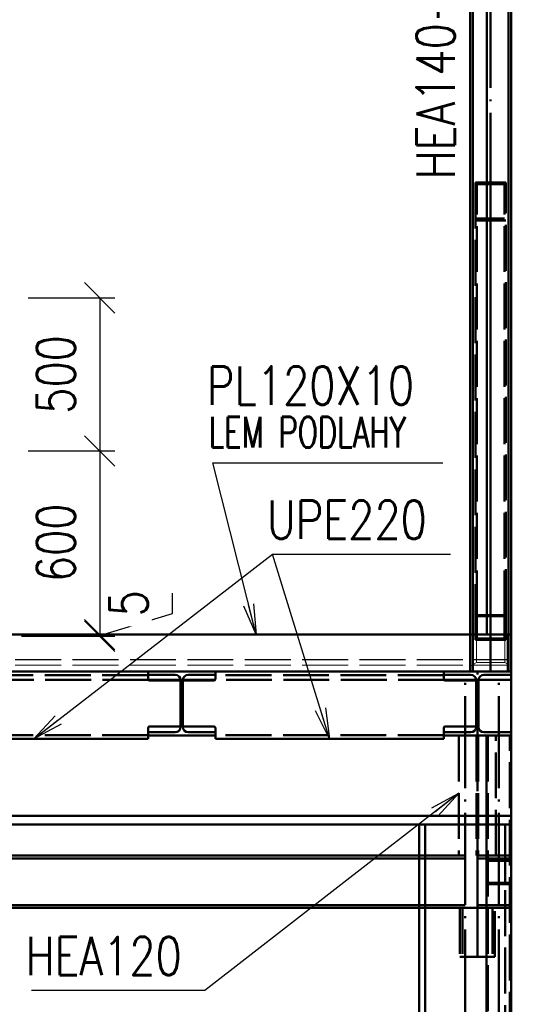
# Paper-space layout 'Layout1' of a CAD drawing. Extents: x -2 to 1033, y -36 to 596.
# Tile 14 of 64: x 242 to 276, y 152 to 217. Entities that reach past the tile are written whole.
import ezdxf

# ---------------------------------------------------------------- set-up
doc = ezdxf.new("R2010")
doc.units = 0
doc.linetypes.add('ACAD_ISO02W100', pattern=[15, 12, -3])
doc.linetypes.add('ACAD_ISO04W100', pattern=[30.5, 24, -3, 0.5, -3])
doc.layers.get('0').update_dxf_attribs({"linetype": 'CONTINUOUS'})
doc.layers.get('DEFPOINTS').update_dxf_attribs({"color": 132, "linetype": 'CONTINUOUS'})
for name, color, linetype, lineweight in [('SS_2.ET-HALA_TaO-MOULDSHOP-HLAVNI_NOSNIK', 32, 'CONTINUOUS', 50), ('SS_2.ET-HALA_TaO-MOULDSHOP-JD', 40, 'CONTINUOUS', 50), ('SS_2.ET-HALA_TaO-MOULDSHOP-NADSTAVBA', 94, 'CONTINUOUS', 50), ('SS_2.ET-HALA_TaO-MOULDSHOP-PODLAH.NOSNIK', 160, 'CONTINUOUS', 50), ('SS_2.ET-HALA_TaO-MOULDSHOP-PODLAHA', 9, 'CONTINUOUS', 5), ('SS_2.ET-HALA_TaO-MOULDSHOP-PODLAHA_LEM', 140, 'CONTINUOUS', 50), ('SS_2.ET-HALA_TaO-MOULDSHOP-SLOUP', 212, 'CONTINUOUS', 50), ('SS_KOTY', 3, 'CONTINUOUS', 25), ('SS_POPIS_PROFILU', 13, 'CONTINUOUS', 25)]:
    doc.layers.add(name, color=color, linetype=linetype, lineweight=lineweight)
doc.styles.add('ROMANS', font='romans.shx', dxfattribs={"width": 0.8})
doc.styles.add('romans.shx', font='romans.shx', dxfattribs={"height": 5})
doc.dimstyles.new('A-1_(2.5)_50AS', dxfattribs={"dimtxt": 2.5, "dimasz": 2, "dimexe": 1, "dimexo": 2, "dimgap": 0, "dimtad": 0, "dimdec": 1, "dimlfac": 50, "dimrnd": 1, "dimtxsty": 'ROMANS', "dimblk1": 'OBLIQUE', "dimblk2": 'OBLIQUE', "dimsah": 1, "dimcen": 2, "dimclrd": 256, "dimclre": 256, "dimclrt": 256, "dimadec": 1, "dimazin": 2, "dimtfac": 0.714286, "dimtdec": 1, "dimtmove": 0, "dimatfit": 3, "dimldrblk": 'OPEN', "dimfxl": 1, "dimtvp": 1.142857, "dimtfill": 1, "dimtolj": 1, "dimlwd": -1, "dimlwe": -1, "dimarcsym": 0})

# ---------------------------------------------------------------- blocks, each defined once
blk = doc.blocks.new('_Oblique')
at = {"color": 0, "linetype": 'ByBlock', "lineweight": -2}
blk.add_line((-0.5, -0.5), (0.5, 0.5), dxfattribs=at)
blk = doc.blocks.new('*D26')
at = {"layer": 'DEFPOINTS', "color": 0, "transparency": 16777216}
for p in [(274.603, 271.839), (274.603, 250.491, 41267.8), (240.603, 176.491, 41300.8)]:
    blk.add_point(p, dxfattribs=at)
at = {"layer": 'SS_KOTY', "transparency": 16777216}
for p, q in [((240.603, 178.491), (240.603, 272.839)), ((274.603, 252.491), (274.603, 272.839)), ((240.603, 271.839), (274.603, 271.839))]:
    blk.add_line(p, q, dxfattribs=at)
at = {"layer": 'SS_KOTY', "transparency": 16777216, "xscale": 2, "yscale": 2, "zscale": 2, "rotation": 180}
blk.add_blockref('_Oblique', (240.603, 271.839), dxfattribs=at)
at = {"layer": 'SS_KOTY', "transparency": 16777216, "xscale": 2, "yscale": 2, "zscale": 2}
blk.add_blockref('_Oblique', (274.603, 271.839), dxfattribs=at)
at = {"layer": 'SS_KOTY', "transparency": 16777216, "insert": (257.603, 274.696), "char_height": 2.5, "attachment_point": 5, "style": 'ROMANS', "bg_fill": 3, "box_fill_scale": 1.1, "bg_fill_color": 256, "bg_fill_true_color": 13158600, "bg_fill_transparency": 0}
blk.add_mtext('\\A1;1700', dxfattribs=at)
blk = doc.blocks.new('_OPEN')
at = {"color": 0, "linetype": 'ByBlock'}
for p, q in [((-1, 0.167), (0, 0)), ((0, 0), (-1, -0.167)), ((0, 0), (-1, 0))]:
    blk.add_line(p, q, dxfattribs=at)
blk = doc.blocks.new('*D38')
at = {"layer": 'DEFPOINTS', "color": 0, "transparency": 16777216}
for p in [(241.048, 198.491, 41272.22), (241.048, 188.491, 41301), (247.721, 188.491)]:
    blk.add_point(p, dxfattribs=at)
at = {"layer": 'SS_KOTY', "transparency": 16777216}
for p, q in [((243.048, 198.491), (248.721, 198.491)), ((247.721, 198.491), (247.721, 188.491)), ((243.048, 188.491), (248.721, 188.491))]:
    blk.add_line(p, q, dxfattribs=at)
at = {"layer": 'SS_KOTY', "transparency": 16777216, "xscale": 2, "yscale": 2, "zscale": 2}
for p, rotation in [((247.721, 198.491), 90), ((247.721, 188.491), 270)]:
    blk.add_blockref('_Oblique', p, dxfattribs=dict(at, rotation=rotation))
at = {"layer": 'SS_KOTY', "transparency": 16777216, "insert": (244.864, 193.491), "char_height": 2.5, "attachment_point": 5, "rotation": 90, "style": 'ROMANS', "bg_fill": 3, "box_fill_scale": 1.1, "bg_fill_color": 256, "bg_fill_true_color": 13158600, "bg_fill_transparency": 0}
blk.add_mtext('\\A1;500', dxfattribs=at)
blk = doc.blocks.new('*D39')
at = {"layer": 'DEFPOINTS', "color": 0, "transparency": 16777216}
for p in [(241.048, 188.491, 41301), (240.603, 176.491, 41300.8), (247.721, 176.491)]:
    blk.add_point(p, dxfattribs=at)
at = {"layer": 'SS_KOTY', "transparency": 16777216}
for p, q in [((243.048, 188.491), (248.721, 188.491)), ((247.721, 188.491), (247.721, 176.491)), ((242.603, 176.491), (248.721, 176.491))]:
    blk.add_line(p, q, dxfattribs=at)
at = {"layer": 'SS_KOTY', "transparency": 16777216, "xscale": 2, "yscale": 2, "zscale": 2}
for p, rotation in [((247.721, 188.491), 90), ((247.721, 176.491), 270)]:
    blk.add_blockref('_Oblique', p, dxfattribs=dict(at, rotation=rotation))
at = {"layer": 'SS_KOTY', "transparency": 16777216, "insert": (244.864, 182.491), "char_height": 2.5, "attachment_point": 5, "rotation": 90, "style": 'ROMANS', "bg_fill": 3, "box_fill_scale": 1.1, "bg_fill_color": 256, "bg_fill_true_color": 13158600, "bg_fill_transparency": 0}
blk.add_mtext('\\A1;600', dxfattribs=at)
blk = doc.blocks.new('*D40')
at = {"layer": 'DEFPOINTS', "color": 0, "transparency": 16777216}
for p in [(240.603, 176.491, 41300.8), (240.603, 176.391, 41274), (247.721, 176.391)]:
    blk.add_point(p, dxfattribs=at)
at = {"layer": 'SS_KOTY', "transparency": 16777216}
for p, q in [((252.471, 177.866), (252.471, 179.199)), ((247.721, 176.441), (252.471, 177.866)), ((242.603, 176.491), (248.721, 176.491)), ((242.603, 176.391), (248.721, 176.391)), ((247.721, 176.491), (247.721, 176.391))]:
    blk.add_line(p, q, dxfattribs=at)
at = {"layer": 'SS_KOTY', "transparency": 16777216, "insert": (249.614, 178.532), "char_height": 2.5, "attachment_point": 5, "rotation": 90, "style": 'ROMANS', "bg_fill": 3, "box_fill_scale": 1.1, "bg_fill_color": 256, "bg_fill_true_color": 13158600, "bg_fill_transparency": 0}
blk.add_mtext('\\A1;5', dxfattribs=at)
at = {"layer": 'SS_KOTY', "transparency": 16777216, "xscale": 2, "yscale": 2, "zscale": 2}
for p, rotation in [((247.721, 176.491), 90), ((247.721, 176.391), 270)]:
    blk.add_blockref('_Oblique', p, dxfattribs=dict(at, rotation=rotation))

psp = doc.layouts.get("Layout1")

# ---------------------------------------------------------------- linework, layer by layer
at = {"layer": 'SS_2.ET-HALA_TaO-MOULDSHOP-HLAVNI_NOSNIK', "color": 7, "linetype": 'ACAD_ISO04W100', "ltscale": 0.25}
psp.add_line((77.0029, 174.0906), (274.6029, 174.0906), dxfattribs=at)
at = {"layer": 'SS_2.ET-HALA_TaO-MOULDSHOP-HLAVNI_NOSNIK', "color": 1, "linetype": 'Continuous', "ltscale": 0.25}
for p, q in [((274.6029, 170.1106), (274.6029, 173.8706)), ((253.0047, 173.5306), (250.9078, 173.5306)), ((255.2581, 173.5306), (253.1612, 173.5306)), ((272.3247, 173.5306), (270.2278, 173.5306)), ((274.6029, 173.5306), (272.4812, 173.5306)), ((202.6029, 164.6506), (273.0029, 164.6506)), ((273.0029, 164.0906), (202.6029, 164.0906))]:
    psp.add_line(p, q, dxfattribs=at)
at = {"layer": 'SS_2.ET-HALA_TaO-MOULDSHOP-HLAVNI_NOSNIK', "color": 3, "linetype": 'ACAD_ISO02W100', "ltscale": 0.25}
for p, q in [((250.9078, 173.5306), (195.7785, 173.5306)), ((253.1612, 173.5306), (253.0047, 173.5306)), ((270.2278, 173.5306), (255.2581, 173.5306)), ((272.4812, 173.5306), (272.3247, 173.5306)), ((273.0029, 164.6506), (274.6029, 164.6506)), ((274.6029, 164.0906), (273.0029, 164.0906))]:
    psp.add_line(p, q, dxfattribs=at)
at = {"layer": 'SS_2.ET-HALA_TaO-MOULDSHOP-JD', "color": 7, "linetype": 'ACAD_ISO04W100', "ltscale": 0.25}
for p, q in [((272.4029, 158.6306), (272.4029, 174.0906)), ((274.6029, 158.6306), (77.0029, 158.6306)), ((272.4029, 155.4306), (272.4029, 158.6306))]:
    psp.add_line(p, q, dxfattribs=at)
at = {"layer": 'SS_2.ET-HALA_TaO-MOULDSHOP-JD', "color": 3, "linetype": 'ACAD_ISO02W100', "ltscale": 0.25}
for p, q in [((271.2029, 169.8905), (271.2029, 162.0506)), ((272.3529, 169.8905), (272.3529, 162.0506)), ((272.4529, 169.8905), (272.4529, 162.0506)), ((273.6029, 162.0506), (273.6029, 169.8905)), ((268.6029, 162.0506), (274.6029, 162.0506)), ((268.6029, 161.8606), (274.6029, 161.8606)), ((268.6029, 158.8206), (274.6029, 158.8206)), ((274.6029, 158.6306), (268.6029, 158.6306)), ((271.2629, 158.6306), (271.2629, 155.4306)), ((271.4229, 158.6306), (271.4229, 155.4306)), ((273.3829, 158.6306), (273.3829, 155.4306)), ((273.5429, 155.4306), (273.5429, 158.6306)), ((271.2629, 155.4306), (273.5429, 155.4306))]:
    psp.add_line(p, q, dxfattribs=at)
at = {"layer": 'SS_2.ET-HALA_TaO-MOULDSHOP-JD', "color": 1, "linetype": 'Continuous', "ltscale": 0.25}
for p, q in [((202.6029, 162.0506), (268.6029, 162.0506)), ((202.6029, 161.8606), (268.6029, 161.8606)), ((202.6029, 158.8206), (268.6029, 158.8206)), ((268.6029, 158.6306), (202.6029, 158.6306))]:
    psp.add_line(p, q, dxfattribs=at)
at = {"layer": 'SS_2.ET-HALA_TaO-MOULDSHOP-NADSTAVBA', "color": 3, "linetype": 'ACAD_ISO02W100', "ltscale": 0.25}
psp.add_line((272.2729, 176.1583), (274.2729, 176.1583), dxfattribs=at)
at = {"layer": 'SS_2.ET-HALA_TaO-MOULDSHOP-PODLAH.NOSNIK', "color": 7, "linetype": 'ACAD_ISO04W100', "ltscale": 0.25}
for p, q in [((253.0829, 174.0906), (233.7629, 174.0906)), ((272.4029, 174.0906), (253.0829, 174.0906))]:
    psp.add_line(p, q, dxfattribs=at)
at = {"layer": 'SS_2.ET-HALA_TaO-MOULDSHOP-PODLAH.NOSNIK', "color": 3, "linetype": 'ACAD_ISO02W100', "ltscale": 0.25}
for p, q in [((250.8829, 173.8506), (235.9629, 173.8506)), ((270.2029, 173.8506), (255.2829, 173.8506)), ((253.1529, 173.1906), (253.0129, 173.1906)), ((272.4729, 173.1906), (272.3329, 173.1906)), ((253.0129, 172.9906), (253.1529, 172.9906)), ((272.3329, 172.9906), (272.4729, 172.9906)), ((250.8829, 169.9306), (235.9629, 169.9306)), ((270.2029, 169.9306), (255.2829, 169.9306))]:
    psp.add_line(p, q, dxfattribs=at)
at = {"layer": 'SS_2.ET-HALA_TaO-MOULDSHOP-PODLAH.NOSNIK', "color": 1, "linetype": 'Continuous', "ltscale": 0.25}
for p, q in [((250.8829, 174.0906), (241.4929, 174.0906)), ((255.2829, 174.0906), (250.8829, 174.0906)), ((250.8829, 173.5906), (250.8829, 174.0906)), ((250.8829, 173.8706), (252.6529, 173.8706)), ((253.5129, 173.8706), (255.2829, 173.8706)), ((270.2029, 174.0906), (255.2829, 174.0906)), ((255.2829, 174.0906), (255.2829, 173.5906)), ((274.6029, 174.0906), (270.2029, 174.0906)), ((270.2029, 173.5906), (270.2029, 174.0906)), ((270.2029, 173.8706), (271.9729, 173.8706)), ((272.8329, 173.8706), (274.6029, 173.8706)), ((274.6029, 173.8706), (274.6029, 174.0906)), ((253.0129, 173.4906), (250.9829, 173.4906)), ((253.0129, 173.5106), (253.0129, 173.4906)), ((253.0129, 173.4906), (253.0129, 170.4906)), ((253.1529, 170.4706), (253.1529, 173.5106)), ((255.1829, 173.4906), (253.153, 173.4906)), ((272.3329, 173.4906), (270.3029, 173.4906)), ((272.3329, 173.5106), (272.3329, 173.4906)), ((272.3329, 173.4906), (272.3329, 170.4906)), ((272.4729, 170.4706), (272.4729, 173.5106)), ((250.8829, 169.6906), (250.8829, 170.3906)), ((252.6529, 170.1106), (250.8829, 170.1106)), ((250.8829, 169.8906), (255.2829, 169.8906)), ((250.9829, 170.4906), (253.0129, 170.4906)), ((253.0129, 170.4906), (253.0129, 170.4706)), ((253.153, 170.4906), (255.1829, 170.4906)), ((255.2829, 170.1106), (253.5129, 170.1106)), ((255.2829, 170.3906), (255.2829, 169.6906)), ((270.2029, 169.6906), (270.2029, 170.3906)), ((271.9729, 170.1106), (270.2029, 170.1106)), ((270.2029, 169.8906), (274.6029, 169.8906)), ((270.3029, 170.4906), (272.3329, 170.4906)), ((272.3329, 170.4906), (272.3329, 170.4706)), ((274.6029, 170.1106), (272.8329, 170.1106)), ((274.6029, 169.8906), (274.6029, 170.1106)), ((235.9629, 169.6906), (250.8829, 169.6906)), ((255.2829, 169.6906), (270.2029, 169.6906))]:
    psp.add_line(p, q, dxfattribs=at)
at = {"layer": 'SS_2.ET-HALA_TaO-MOULDSHOP-PODLAH.NOSNIK', "color": 1, "linetype": 'Continuous', "ltscale": 0.25, "extrusion": (-1.83697e-16, 6.12323e-17, -1)}
for centre, radius, start, end in [((-252.6529, 173.5106), 0.36, 90, 180), ((-253.5129, 173.5106), 0.36, 0, 90), ((-271.9729, 173.5106), 0.36, 90, 180), ((-272.8329, 173.5106), 0.36, 0, 90), ((-250.9829, 173.5906), 0.1, 270, 0), ((-250.9829, 170.3906), 0.1, 0, 90), ((-271.9729, 170.4706), 0.36, 180, 270), ((-272.8329, 170.4706), 0.36, 270, 0)]:
    psp.add_arc(centre, radius, start, end, dxfattribs=at)
at = {"layer": 'SS_2.ET-HALA_TaO-MOULDSHOP-PODLAH.NOSNIK', "color": 1, "linetype": 'Continuous', "ltscale": 0.25, "extrusion": (-6.02944e-13, 1.45525e-12, -1)}
psp.add_arc((-255.1829, 173.5906), 0.1, 180, 270, dxfattribs=at)
at = {"layer": 'SS_2.ET-HALA_TaO-MOULDSHOP-PODLAH.NOSNIK', "color": 1, "linetype": 'Continuous', "ltscale": 0.25, "extrusion": (1.45501e-12, 6.02821e-13, -1)}
psp.add_arc((-270.3029, 173.5906), 0.1, 270, 0, dxfattribs=at)
at = {"layer": 'SS_2.ET-HALA_TaO-MOULDSHOP-PODLAH.NOSNIK', "color": 1, "linetype": 'Continuous', "ltscale": 0.25, "extrusion": (-1.67617e-13, 4.04281e-13, -1)}
psp.add_arc((-252.6529, 170.4706), 0.36, 180, 270, dxfattribs=at)
at = {"layer": 'SS_2.ET-HALA_TaO-MOULDSHOP-PODLAH.NOSNIK', "color": 1, "linetype": 'Continuous', "ltscale": 0.25, "extrusion": (4.04036e-13, 1.67495e-13, -1)}
psp.add_arc((-253.5129, 170.4706), 0.36, 270, 0, dxfattribs=at)
at = {"layer": 'SS_2.ET-HALA_TaO-MOULDSHOP-PODLAH.NOSNIK', "color": 1, "linetype": 'Continuous', "ltscale": 0.25, "extrusion": (-6.02944e-13, -1.45513e-12, -1)}
psp.add_arc((-255.1829, 170.3906), 0.1, 90, 180, dxfattribs=at)
at = {"layer": 'SS_2.ET-HALA_TaO-MOULDSHOP-PODLAH.NOSNIK', "color": 1, "linetype": 'Continuous', "ltscale": 0.25, "extrusion": (1.45501e-12, -6.02699e-13, -1)}
psp.add_arc((-270.3029, 170.3906), 0.1, 0, 90, dxfattribs=at)
at = {"layer": 'SS_2.ET-HALA_TaO-MOULDSHOP-PODLAHA', "color": 9, "linetype": 'ACAD_ISO02W100', "ltscale": 0.25}
for p, q in [((77.203, 174.8706), (274.4029, 174.8706)), ((77.203, 174.8377), (274.4029, 174.8377)), ((77.203, 174.4982), (274.4029, 174.4982)), ((271.9229, 174.8706), (271.9229, 174.472)), ((272.133, 174.472), (271.9229, 174.472)), ((271.9229, 174.472), (271.9229, 174.1363)), ((272.133, 174.3737), (272.133, 174.8706)), ((272.1974, 174.5776), (272.133, 174.3737)), ((272.133, 174.1363), (272.133, 174.3736)), ((272.3529, 174.6621), (272.1974, 174.5776)), ((272.2148, 174.8706), (272.3529, 174.8503)), ((272.3529, 174.8706), (272.3529, 174.6621)), ((272.3529, 174.8503), (274.1929, 174.8503)), ((274.1929, 174.6621), (272.3529, 174.6621)), ((274.1929, 174.8503), (274.3311, 174.8706)), ((274.1929, 174.8706), (274.1929, 174.6621)), ((274.3485, 174.5776), (274.1929, 174.6621)), ((274.4029, 174.4054), (274.3485, 174.5776)), ((77.203, 174.1363), (274.4029, 174.1363)), ((77.203, 174.112), (274.4029, 174.112)), ((271.9229, 174.1363), (271.9229, 174.1301)), ((271.9229, 174.1301), (271.9229, 174.112)), ((272.133, 174.1301), (272.133, 174.1363)), ((272.133, 174.112), (272.133, 174.1301))]:
    psp.add_line(p, q, dxfattribs=at)
at = {"layer": 'SS_2.ET-HALA_TaO-MOULDSHOP-PODLAHA_LEM', "color": 7, "linetype": 'ACAD_ISO04W100', "ltscale": 0.25}
psp.add_line((274.6029, 174.0906), (185.8029, 174.0906), dxfattribs=at)
at = {"layer": 'SS_2.ET-HALA_TaO-MOULDSHOP-SLOUP', "color": 7, "linetype": 'ACAD_ISO04W100', "ltscale": 0.25}
for p, q in [((271.6029, 52.0906), (271.6029, 174.0906)), ((273.8029, 52.0906), (273.8029, 174.0906))]:
    psp.add_line(p, q, dxfattribs=at)
at = {"layer": 'SS_2.ET-HALA_TaO-MOULDSHOP-SLOUP', "color": 1, "linetype": 'Continuous', "ltscale": 0.25}
for p, q in [((273.0029, 169.8905), (273.0029, 136.0906)), ((274.6029, 52.6506), (274.6029, 169.8905)), ((268.6029, 136.0906), (268.6029, 164.0905)), ((268.9829, 136.0906), (268.9829, 164.0905))]:
    psp.add_line(p, q, dxfattribs=at)
at = {"layer": 'SS_2.ET-HALA_TaO-MOULDSHOP-SLOUP', "color": 3, "linetype": 'ACAD_ISO02W100', "ltscale": 0.25}
for p, q in [((273.0829, 169.8905), (273.0829, 52.6506)), ((274.5229, 52.6506), (274.5229, 169.8905)), ((274.2229, 161.7906), (274.2229, 164.0905)), ((274.4429, 161.7906), (273.1629, 161.7906)), ((273.1629, 161.7106), (274.4429, 161.7106)), ((273.6829, 161.7906), (273.6829, 161.7106)), ((274.2229, 161.7106), (274.2229, 161.7906)), ((274.2229, 160.2706), (274.2229, 161.7106)), ((274.4429, 160.2706), (273.1629, 160.2706)), ((273.6829, 160.2706), (273.6829, 160.1906)), ((274.2229, 160.1906), (274.2229, 160.2706)), ((273.1629, 160.1906), (274.4429, 160.1906)), ((274.2229, 111.7906), (274.2229, 160.1906))]:
    psp.add_line(p, q, dxfattribs=at)
for centre, start, end in [((273.1629, 161.6306), 90, 180), ((274.4429, 161.6306), 0, 90), ((273.1629, 160.3506), 180, 270), ((274.4429, 160.3506), 270, 0)]:
    psp.add_arc(centre, 0.16, start, end, dxfattribs=at)
at = {"layer": 'SS_2.ET-HALA_TaO-MOULDSHOP-SLOUP', "color": 3, "linetype": 'ACAD_ISO02W100', "ltscale": 0.25, "extrusion": (-7.27614e-12, 3.01386e-12, -1)}
psp.add_arc((-273.1629, 161.6306, 0), 0.08, 0, 90, dxfattribs=at)
at = {"layer": 'SS_2.ET-HALA_TaO-MOULDSHOP-SLOUP', "color": 3, "linetype": 'ACAD_ISO02W100', "ltscale": 0.25, "extrusion": (3.01362e-12, 7.27602e-12, -1)}
psp.add_arc((-274.4429, 161.6306, 0), 0.08, 90, 180, dxfattribs=at)
at = {"layer": 'SS_2.ET-HALA_TaO-MOULDSHOP-SLOUP', "color": 3, "linetype": 'ACAD_ISO02W100', "ltscale": 0.25, "extrusion": (-3.63816e-12, -1.50684e-12, -1)}
psp.add_arc((-273.1629, 160.3506, 0), 0.08, 270, 0, dxfattribs=at)
at = {"layer": 'SS_2.ET-HALA_TaO-MOULDSHOP-SLOUP', "color": 3, "linetype": 'ACAD_ISO02W100', "ltscale": 0.25, "extrusion": (1.50672e-12, -3.63792e-12, -1)}
psp.add_arc((-274.4429, 160.3506), 0.08, 180, 270, dxfattribs=at)
at = {"layer": 'SS_POPIS_PROFILU', "color": 0, "linetype": 'ByBlock'}
for p, q in [((243.4229, 169.6906), (244.8015, 171.1774)), ((262.7429, 169.6906), (261.8352, 171.5036)), ((262.7429, 169.6906), (262.1537, 171.6018)), ((262.4723, 171.7), (262.7429, 169.6906)), ((243.4229, 169.6906), (245.0053, 170.9137)), ((245.2092, 170.65), (243.4229, 169.6906)), ((269.4186, 165.1655), (271.2029, 166.1284)), ((271.2029, 166.1284), (269.623, 164.9022)), ((271.2029, 166.1284), (269.8273, 164.6388))]:
    psp.add_line(p, q, dxfattribs=at)
at = {"layer": 'SS_POPIS_PROFILU', "color": 13}
psp.add_lwpolyline([(271.2029, 166.1284), (254.5984, 153.2415), (243.2651, 153.2415)], dxfattribs=at)

# ---------------------------------------------------------------- texts
at = {"layer": 'SS_POPIS_PROFILU', "color": 13, "style": 'romans.shx', "width": 0.8}
psp.add_text('HEA120', height=2.5, dxfattribs=at).set_placement((242.888, 154.2415))

# ---------------------------------------------------------------- dimensions: what is measured, and where the dimension line sits
at = {"layer": 'SS_KOTY'}
dim = psp.add_linear_dim(base=(274.6029, 271.8386), p1=(240.6029, 176.4906, 41300.8), p2=(274.6029, 250.4906, 41267.8), dimstyle='A-1_(2.5)_50AS', override={"dimtmove": 1}, dxfattribs=at)
dim.commit()
dim.dimension.update_dxf_attribs({"geometry": '*D26', "text_midpoint": (257.6029, 274.6958)})

# ---------------------------------------------------------------- next in the draw order: linework, layer by layer
at = {"layer": 'SS_2.ET-HALA_TaO-MOULDSHOP-NADSTAVBA', "color": 1, "linetype": 'Continuous', "ltscale": 0.25}
for p, q in [((271.9429, 250.4906), (271.9429, 176.4906)), ((272.1129, 176.4906), (272.1129, 250.4906)), ((273.0329, 250.4906), (273.0329, 176.4906)), ((274.4329, 250.4906), (274.4329, 176.4906)), ((274.6029, 176.4906), (274.6029, 250.4906))]:
    psp.add_line(p, q, dxfattribs=at)
at = {"layer": 'SS_2.ET-HALA_TaO-MOULDSHOP-NADSTAVBA', "color": 7, "linetype": 'ACAD_ISO04W100', "ltscale": 0.25}
for p, q in [((273.2729, 174.0906), (273.2729, 250.4906)), ((274.4329, 250.4906), (274.4329, 176.4906)), ((273.2729, 204.7998), (273.2729, 176.4906))]:
    psp.add_line(p, q, dxfattribs=at)
at = {"layer": 'SS_2.ET-HALA_TaO-MOULDSHOP-NADSTAVBA', "color": 3, "linetype": 'ACAD_ISO02W100', "ltscale": 0.25}
for p, q in [((274.2729, 206.0399), (272.2729, 206.0399)), ((272.2729, 206.0399), (272.2729, 177.771)), ((274.1729, 205.9159), (272.3729, 205.9159)), ((272.3729, 177.6904), (272.3729, 205.9159)), ((274.1729, 177.6904), (274.1729, 205.9159)), ((274.2729, 177.771), (274.2729, 206.0399)), ((274.2729, 203.5597), (272.2729, 203.5597)), ((274.1729, 203.6837), (272.3729, 203.6837)), ((272.2729, 177.771), (274.2729, 177.771)), ((272.2729, 177.771), (272.2729, 176.1583)), ((272.3729, 177.6904), (274.1729, 177.6904)), ((272.3729, 176.2389), (272.3729, 177.6904)), ((274.1729, 176.2389), (274.1729, 177.6904)), ((274.2729, 176.1583), (274.2729, 177.771)), ((271.9429, 176.4906), (271.9429, 174.0906)), ((272.1129, 176.4906), (272.1129, 174.0906)), ((274.4329, 176.4906), (274.4329, 174.0906)), ((272.3729, 176.2389), (274.1729, 176.2389))]:
    psp.add_line(p, q, dxfattribs=at)
at = {"layer": 'SS_2.ET-HALA_TaO-MOULDSHOP-PODLAHA', "color": 9, "linetype": 'ACAD_ISO02W100', "ltscale": 0.25}
for p, q in [((271.9229, 176.4906), (271.9229, 174.8706)), ((272.133, 174.8706), (272.133, 176.4906)), ((272.3529, 176.4906), (272.3529, 174.8706)), ((274.1929, 176.4906), (274.1929, 174.8706))]:
    psp.add_line(p, q, dxfattribs=at)
at = {"layer": 'SS_2.ET-HALA_TaO-MOULDSHOP-PODLAHA_LEM', "color": 1, "linetype": 'Continuous', "ltscale": 0.25}
for p, q in [((274.4029, 176.4906), (274.6029, 176.4906)), ((274.4029, 174.0906), (274.4029, 176.4906)), ((274.6029, 174.0906), (274.6029, 176.4906))]:
    psp.add_line(p, q, dxfattribs=at)
at = {"layer": 'SS_POPIS_PROFILU', "color": 0, "linetype": 'ByBlock'}
for p, q in [((257.9479, 176.4906), (257.1346, 178.3479)), ((257.9479, 176.4906), (257.4578, 178.4296)), ((257.781, 178.5113), (257.9479, 176.4906))]:
    psp.add_line(p, q, dxfattribs=at)
at = {"layer": 'SS_POPIS_PROFILU', "color": 13}
for points in [[(257.9479, 176.4906), (255.1101, 187.7171), (270.1577, 187.7171)], [(262.7429, 169.6906), (259.0251, 181.7505), (270.6442, 181.7505)]]:
    psp.add_lwpolyline(points, dxfattribs=at)

# ---------------------------------------------------------------- next in the draw order: texts
at = {"layer": 'SS_POPIS_PROFILU', "color": 13, "style": 'romans.shx', "width": 0.8}
psp.add_text('HEA140+PL70x6', height=2.5, rotation=90, dxfattribs=at).set_placement((270.9219, 206.2467))
at = {"layer": 'SS_POPIS_PROFILU', "color": 13, "style": 'romans.shx'}
for s, height, width, p in [('PL120X10', 2.5, 0.8, (254.733, 191.5171)), ('LEM PODLAHY', 2, 0.7, (254.8461, 188.7171)), ('UPE220', 2.5, 0.8, (258.648, 182.7505)), ('UPE220', 2.5, 0.8, (258.648, 182.7505))]:
    psp.add_text(s, height=height, dxfattribs=dict(at, width=width)).set_placement(p)

# ---------------------------------------------------------------- next in the draw order: dimensions: what is measured, and where the dimension line sits
at = {"layer": 'SS_KOTY'}
dim = psp.add_linear_dim(base=(247.7214, 188.4906), p1=(241.0479, 198.4906, 41272.22), p2=(241.0479, 188.4906, 41301), angle=90, dimstyle='A-1_(2.5)_50AS', dxfattribs=at)
dim.commit()
dim.dimension.update_dxf_attribs({"geometry": '*D38', "text_midpoint": (244.8642, 193.4906)})

# ---------------------------------------------------------------- next in the draw order: dimensions: what is measured, and where the dimension line sits
dim = psp.add_linear_dim(base=(247.7214, 176.4906), p1=(241.0479, 188.4906, 41301), p2=(240.6029, 176.4906, 41300.8), angle=90, dimstyle='A-1_(2.5)_50AS', override={"dimtmove": 1}, dxfattribs=at)
dim.commit()
dim.dimension.update_dxf_attribs({"geometry": '*D39', "text_midpoint": (244.8642, 182.4906)})

# ---------------------------------------------------------------- next in the draw order: dimensions: what is measured, and where the dimension line sits
dim = psp.add_linear_dim(base=(247.7214, 176.3906), p1=(240.6029, 176.4906, 41300.8), p2=(240.6029, 176.3906, 41274), angle=90, dimstyle='A-1_(2.5)_50AS', override={"dimtmove": 1}, dxfattribs=at)
dim.commit()
dim.dimension.update_dxf_attribs({"geometry": '*D40', "text_midpoint": (249.6142, 177.8656)})

# ---------------------------------------------------------------- next in the draw order: linework, layer by layer
at = {"layer": 'SS_2.ET-HALA_TaO-MOULDSHOP-PODLAHA_LEM', "color": 1, "linetype": 'Continuous', "ltscale": 0.25}
psp.add_line((241.4929, 176.4906), (274.4029, 176.4906), dxfattribs=at)
at = {"layer": 'SS_POPIS_PROFILU', "color": 13}
psp.add_lwpolyline([(243.4229, 169.6906), (259.0251, 181.7505), (270.6442, 181.7505)], dxfattribs=at)

doc.saveas('drawing.dxf')
